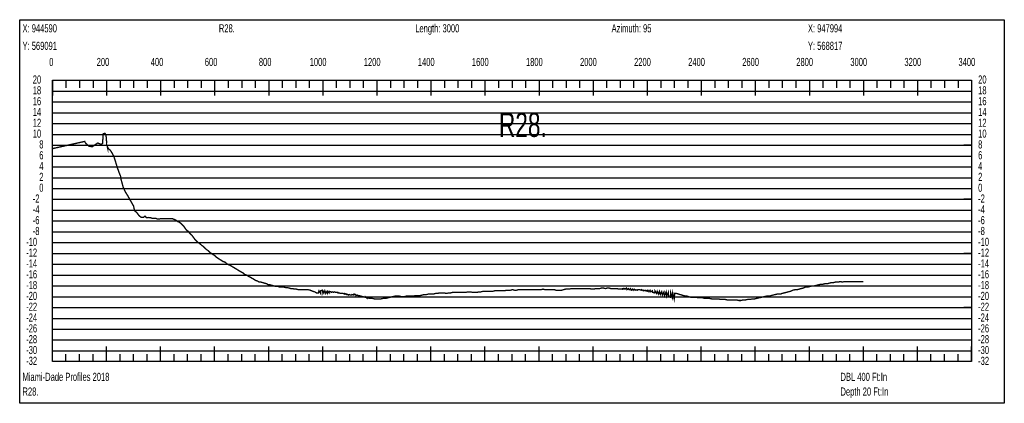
# Model space of a CAD drawing. Header units: inches. Extents: x 471865 to 538526, y 1054316 to 1102451.
# Tile 5 of 114: x 476681 to 480323, y 1058806 to 1060224. Entities that reach past the tile are written whole.
import ezdxf

# ---------------------------------------------------------------- set-up
doc = ezdxf.new("R2010")
doc.units = ezdxf.units.IN
doc.header["$MEASUREMENT"] = 0
for name, color, linetype in [('LABELS', 7, 'Continuous'), ('X_Gr1', 7, 'Continuous'), ('XSECTION', 7, 'Continuous')]:
    doc.layers.add(name, color=color, linetype=linetype)
doc.styles.get("Standard").update_dxf_attribs({"font": 'arial.ttf'})

msp = doc.modelspace()

# ---------------------------------------------------------------- linework, layer by layer
at = {"layer": 'X_Gr1', "color": 6, "linetype": 'Continuous', "lineweight": 18, "true_color": 0xff00ff, "transparency": 33554687, "const_width": 5}
msp.add_lwpolyline([(476802, 1059747), (476802, 1059747), (476920.9, 1059773.6), (476920.9, 1059773.2), (476925.4, 1059766.6), (476925.5, 1059766.9), (476937, 1059756.1), (476949.3, 1059754), (476958.9, 1059760.7), (476969.4, 1059767.7), (476983, 1059762.2), (476987.4, 1059766.6), (476989.9, 1059802.4), (476996, 1059803.3), (477000, 1059798.3), (477003.2, 1059761.5), (477005.7, 1059751.3), (477005.7, 1059753.8), (477009.6, 1059745.8), (477016.3, 1059740.8), (477023.6, 1059728.9), (477029.1, 1059718.7), (477035.6, 1059697.9), (477042.1, 1059676.3), (477049.3, 1059656.6), (477053.7, 1059646.1), (477055.8, 1059633.4), (477063.2, 1059606), (477070.9, 1059588.1), (477080.8, 1059572.5), (477090, 1059555.8), (477101.9, 1059535.2), (477105.7, 1059517.7), (477114.3, 1059510.1), (477123.2, 1059498.4), (477130.4, 1059493), (477138.3, 1059492.6), (477144.4, 1059497.5), (477150, 1059491.5), (477156, 1059492.5), (477164.8, 1059491.4), (477172.5, 1059488.9), (477182.7, 1059489.6), (477190.8, 1059486.8), (477201.1, 1059487.6), (477209.7, 1059487.6), (477213.9, 1059487.6), (477218.7, 1059487.6), (477223.3, 1059487.6), (477227.6, 1059487.6), (477231.9, 1059487.6), (477236.6, 1059487.6), (477241.9, 1059487.6), (477247, 1059487.6), (477251.7, 1059485.6), (477256.1, 1059483.6), (477260.5, 1059481.6), (477265.1, 1059477.6), (477270.1, 1059475.6), (477276, 1059471.6), (477282.2, 1059465.6), (477288.2, 1059459.6), (477293.5, 1059451.6), (477298.3, 1059445.6), (477303.7, 1059441.6), (477310.3, 1059433.6), (477317.1, 1059427.6), (477323.1, 1059419.6), (477328.8, 1059411.6), (477334.8, 1059405.6), (477341.1, 1059399.6), (477347.5, 1059395.6), (477353.9, 1059389.6), (477359.9, 1059385.6), (477365.9, 1059379.6), (477372.3, 1059373.6), (477378.5, 1059369.6), (477384.4, 1059363.6), (477390.1, 1059359.6), (477396.1, 1059355.6), (477402.3, 1059351.6), (477408.4, 1059345.6), (477414.6, 1059341.6), (477420.8, 1059337.6), (477427.1, 1059333.6), (477433.3, 1059329.6), (477440.1, 1059327.6), (477447.2, 1059321.6), (477453.6, 1059317.6), (477459.5, 1059315.6), (477465.8, 1059311.6), (477472.8, 1059307.6), (477479.6, 1059303.6), (477485.8, 1059299.6), (477492.2, 1059295.6), (477499.4, 1059291.6), (477506.7, 1059287.6), (477513.9, 1059281.6), (477520.1, 1059279.6), (477526.6, 1059275.6), (477533.7, 1059271.6), (477540.9, 1059267.6), (477547.7, 1059263.6), (477553.9, 1059259.6), (477560.4, 1059257.6), (477567.1, 1059253.6), (477573.5, 1059253.6), (477580.1, 1059251.6), (477587.1, 1059249.6), (477594.1, 1059247.6), (477600.8, 1059243.6), (477607, 1059243.6), (477613.7, 1059241.6), (477620.9, 1059239.6), (477628.3, 1059237.6), (477635.5, 1059237.6), (477642.4, 1059235.6), (477649.3, 1059235.6), (477656.5, 1059235.6), (477663.7, 1059233.6), (477670.7, 1059233.6), (477677.4, 1059231.6), (477684.3, 1059229.6), (477691.2, 1059229.6), (477697.9, 1059227.6), (477704.3, 1059227.6), (477711.3, 1059225.6), (477719.5, 1059225.6), (477727.2, 1059225.6), (477733.9, 1059225.6), (477740.2, 1059225.6), (477747.4, 1059225.6), (477756, 1059223.6), (477764.8, 1059219.6), (477772.3, 1059217.6), (477778.8, 1059213.6), (477785.7, 1059213.6), (477788, 1059221.6), (477794, 1059211.6), (477794.3, 1059221.6), (477800.6, 1059223.6), (477802.8, 1059211.6), (477807.2, 1059221.6), (477811.1, 1059211.6), (477813.8, 1059219.6), (477818.5, 1059211.6), (477820.2, 1059219.6), (477825.5, 1059213.6), (477826.5, 1059219.6), (477832.5, 1059217.6), (477833.3, 1059215.6), (477838.4, 1059217.6), (477841.5, 1059215.6), (477844.7, 1059217.6), (477849.9, 1059215.6), (477851.2, 1059215.6), (477857.9, 1059215.6), (477858.3, 1059213.6), (477864.1, 1059213.6), (477866.4, 1059211.6), (477870.3, 1059211.6), (477874.3, 1059211.6), (477876.6, 1059211.6), (477882.3, 1059209.6), (477883.2, 1059211.6), (477890, 1059207.6), (477890.7, 1059209.6), (477896.8, 1059205.6), (477899.4, 1059207.6), (477903.5, 1059205.6), (477908, 1059205.6), (477910.1, 1059207.6), (477916.5, 1059205.6), (477916.9, 1059209.6), (477923.8, 1059207.6), (477924.6, 1059203.6), (477930.7, 1059205.6), (477932.8, 1059203.6), (477937.8, 1059203.6), (477941.6, 1059201.6), (477944.7, 1059201.6), (477950.2, 1059199.6), (477951.7, 1059199.6), (477958.4, 1059197.6), (477959, 1059199.6), (477966.3, 1059193.6), (477966.6, 1059195.6), (477975.2, 1059193.6), (477984.1, 1059193.6), (477992.8, 1059191.6), (478001.1, 1059191.6), (478009.1, 1059191.6), (478017.5, 1059191.6), (478026.4, 1059193.6), (478035.4, 1059193.6), (478043.7, 1059195.6), (478051.5, 1059197.6), (478059.7, 1059199.6), (478068.6, 1059201.6), (478077.6, 1059201.6), (478086.3, 1059201.6), (478094.5, 1059199.6), (478102.4, 1059199.6), (478110.4, 1059201.6), (478118.8, 1059201.6), (478127.8, 1059201.6), (478136.5, 1059201.6), (478144.6, 1059203.6), (478152.7, 1059203.6), (478161, 1059203.6), (478169.6, 1059205.6), (478177.7, 1059207.6), (478185.6, 1059207.6), (478193.8, 1059209.6), (478202.5, 1059209.6), (478211.2, 1059209.6), (478219, 1059211.6), (478226.2, 1059211.6), (478234, 1059213.6), (478242.4, 1059213.6), (478251.4, 1059213.6), (478259.7, 1059211.6), (478267.5, 1059213.6), (478274.7, 1059213.6), (478282.2, 1059215.6), (478290.8, 1059215.6), (478299.6, 1059215.6), (478308, 1059215.6), (478315.7, 1059215.6), (478323.2, 1059215.6), (478331, 1059215.6), (478339.2, 1059217.6), (478347.8, 1059217.6), (478356.3, 1059215.6), (478364.4, 1059215.6), (478372.3, 1059215.6), (478379.9, 1059217.6), (478387.3, 1059217.6), (478395, 1059219.6), (478402.7, 1059219.6), (478410, 1059219.6), (478416.8, 1059219.6), (478423.8, 1059219.6), (478431.1, 1059219.6), (478438.4, 1059221.6), (478445.7, 1059221.6), (478452.9, 1059221.6), (478460, 1059221.6), (478467.2, 1059221.6), (478474.5, 1059221.6), (478481.7, 1059223.6), (478488.8, 1059223.6), (478496.2, 1059223.6), (478503.9, 1059225.6), (478511.5, 1059223.6), (478518.7, 1059223.6), (478525.3, 1059225.6), (478532.1, 1059225.6), (478539.6, 1059225.6), (478547.2, 1059225.6), (478554, 1059225.6), (478559.9, 1059225.6), (478566.4, 1059225.6), (478573.6, 1059225.6), (478581.2, 1059225.6), (478588.5, 1059225.6), (478595.5, 1059225.6), (478602.1, 1059225.6), (478609.2, 1059225.6), (478616.6, 1059227.6), (478624, 1059225.6), (478630.7, 1059225.6), (478637, 1059225.6), (478643.6, 1059225.6), (478650.6, 1059225.6), (478658, 1059225.6), (478665, 1059223.6), (478671.6, 1059223.6), (478678.4, 1059223.6), (478685.5, 1059223.6), (478692.8, 1059225.6), (478700, 1059227.6), (478706.8, 1059227.6), (478713.6, 1059227.6), (478720.8, 1059229.6), (478728.6, 1059229.6), (478736.3, 1059229.6), (478743.9, 1059229.6), (478751.4, 1059229.6), (478759.1, 1059229.6), (478767.2, 1059229.6), (478775, 1059229.6), (478782.3, 1059229.6), (478789.5, 1059229.6), (478797, 1059227.6), (478804.4, 1059227.6), (478811.6, 1059229.6), (478818.8, 1059229.6), (478826.2, 1059229.6), (478833.2, 1059231.6), (478840.2, 1059231.6), (478847.3, 1059229.6), (478854.2, 1059231.6), (478860.9, 1059231.6), (478867.7, 1059229.6), (478874.9, 1059229.6), (478882.4, 1059229.6), (478889.9, 1059229.6), (478897.5, 1059227.6), (478905, 1059227.6), (478912.3, 1059229.6), (478912.5, 1059227.6), (478918.7, 1059229.6), (478920, 1059227.6), (478925.3, 1059231.6), (478927.5, 1059225.6), (478932.6, 1059229.6), (478935.3, 1059225.6), (478940.2, 1059229.6), (478942.9, 1059223.6), (478947.3, 1059227.6), (478950.2, 1059223.6), (478953.9, 1059227.6), (478957.5, 1059223.6), (478960.5, 1059225.6), (478965.3, 1059223.6), (478967.3, 1059225.6), (478973.3, 1059225.6), (478974.3, 1059225.6), (478981.2, 1059223.6), (478981.4, 1059225.6), (478988.1, 1059221.6), (478989.4, 1059223.6), (478995.2, 1059221.6), (478997, 1059223.6), (479002.2, 1059219.6), (479004.6, 1059223.6), (479008.8, 1059217.6), (479012.7, 1059223.6), (479015.5, 1059217.6), (479021.5, 1059221.6), (479022.5, 1059215.6), (479029.9, 1059213.6), (479030.7, 1059221.6), (479037.3, 1059211.6), (479039.4, 1059219.6), (479044.1, 1059209.6), (479047.6, 1059219.6), (479050.9, 1059207.6), (479055.9, 1059217.6), (479058.3, 1059205.6), (479064.1, 1059217.6), (479066.1, 1059203.6), (479072.3, 1059217.6), (479073.9, 1059201.6), (479080.4, 1059215.6), (479081.3, 1059199.6), (479088.2, 1059197.6), (479088.6, 1059215.6), (479094.9, 1059195.6), (479096.6, 1059213.6), (479102, 1059191.6), (479103.9, 1059211.6), (479110.7, 1059211.6), (479117.3, 1059209.6), (479123.9, 1059207.6), (479130.7, 1059205.6), (479137.3, 1059203.6), (479143.7, 1059201.6), (479149.7, 1059201.6), (479156.2, 1059199.6), (479163.1, 1059197.6), (479169.9, 1059197.6), (479176.4, 1059197.6), (479183.2, 1059197.6), (479190.7, 1059195.6), (479198.7, 1059195.6), (479206.7, 1059195.6), (479214.4, 1059193.6), (479222.5, 1059193.6), (479231.4, 1059193.6), (479240.7, 1059191.6), (479249.1, 1059191.6), (479256.7, 1059191.6), (479264.6, 1059191.6), (479273.5, 1059189.6), (479282.5, 1059189.6), (479290.7, 1059189.6), (479298.5, 1059187.6), (479306.4, 1059187.6), (479315.1, 1059187.6), (479324, 1059187.6), (479332.8, 1059187.6), (479341.1, 1059185.6), (479348.7, 1059185.6), (479356.5, 1059187.6), (479364.9, 1059187.6), (479373.8, 1059189.6), (479383.1, 1059189.6), (479392, 1059191.6), (479400.1, 1059191.6), (479407.8, 1059193.6), (479416, 1059195.6), (479424.9, 1059197.6), (479434.1, 1059199.6), (479442.9, 1059201.6), (479455.2, 1059201.6), (479459.2, 1059203.6), (479467.4, 1059205.6), (479475.6, 1059207.6), (479484.1, 1059209.6), (479496.8, 1059209.6), (479501, 1059211.6), (479508.9, 1059213.6), (479516.6, 1059215.6), (479524.1, 1059217.6), (479532.1, 1059219.6), (479540.6, 1059223.6), (479549.2, 1059225.6), (479557.1, 1059225.6), (479564.4, 1059227.6), (479571.6, 1059229.6), (479579.6, 1059231.6), (479588.5, 1059235.6), (479597.3, 1059235.6), (479605.3, 1059237.6), (479612.4, 1059239.6), (479619.8, 1059239.6), (479627.9, 1059241.6), (479636.2, 1059243.6), (479644.1, 1059245.6), (479651.9, 1059245.6), (479660, 1059247.6), (479668.1, 1059247.6), (479675.7, 1059249.6), (479683.3, 1059251.6), (479690.9, 1059251.6), (479698.5, 1059253.6), (479706, 1059253.6), (479718.7, 1059255.6), (479723.2, 1059253.6), (479731.9, 1059255.6), (479739.8, 1059255.6), (479747.6, 1059255.6), (479756.1, 1059255.6), (479765.6, 1059255.6), (479774.6, 1059255.6), (479782.5, 1059255.6), (479790.3, 1059255.6), (479802, 1059255.6)], dxfattribs=at)
at = {"layer": 'XSECTION', "color": 18, "linetype": 'Continuous', "true_color": 0x000000}
for points in [[(476680.8, 1060223.6), (480323.2, 1060223.6), (480323.2, 1058805.6), (476680.8, 1058805.6), (476680.8, 1060223.6)], [(476802, 1059999.6), (480202, 1059999.6), (480202, 1058959.6), (476802, 1058959.6), (476802, 1059999.6)], [(476802, 1059999.6), (476802, 1059943.2)], [(476802, 1059999.6), (476802, 1059943.2)], [(476802, 1059999.6), (476802, 1059971.6)], [(476802, 1059999.6), (476802, 1059971.6)], [(476852, 1059999.6), (476852, 1059971.6)], [(476902, 1059999.6), (476902, 1059971.6)], [(476952, 1059999.6), (476952, 1059971.6)], [(477002, 1059999.6), (477002, 1059943.2)], [(477002, 1059999.6), (477002, 1059971.6)], [(477052, 1059999.6), (477052, 1059971.6)], [(477102, 1059999.6), (477102, 1059971.6)], [(477152, 1059999.6), (477152, 1059971.6)], [(477202, 1059999.6), (477202, 1059943.2)], [(477202, 1059999.6), (477202, 1059971.6)], [(477252, 1059999.6), (477252, 1059971.6)], [(477302, 1059999.6), (477302, 1059971.6)], [(477352, 1059999.6), (477352, 1059971.6)], [(477402, 1059999.6), (477402, 1059943.2)], [(477402, 1059999.6), (477402, 1059971.6)], [(477452, 1059999.6), (477452, 1059971.6)], [(477502, 1059999.6), (477502, 1059971.6)], [(477552, 1059999.6), (477552, 1059971.6)], [(477602, 1059999.6), (477602, 1059943.2)], [(477602, 1059999.6), (477602, 1059971.6)], [(477652, 1059999.6), (477652, 1059971.6)], [(477702, 1059999.6), (477702, 1059971.6)], [(477752, 1059999.6), (477752, 1059971.6)], [(477802, 1059999.6), (477802, 1059943.2)], [(477802, 1059999.6), (477802, 1059971.6)], [(477852, 1059999.6), (477852, 1059971.6)], [(477902, 1059999.6), (477902, 1059971.6)], [(477952, 1059999.6), (477952, 1059971.6)], [(478002, 1059999.6), (478002, 1059943.2)], [(478002, 1059999.6), (478002, 1059971.6)], [(478052, 1059999.6), (478052, 1059971.6)], [(478102, 1059999.6), (478102, 1059971.6)], [(478152, 1059999.6), (478152, 1059971.6)], [(478202, 1059999.6), (478202, 1059943.2)], [(478202, 1059999.6), (478202, 1059971.6)], [(478252, 1059999.6), (478252, 1059971.6)], [(478302, 1059999.6), (478302, 1059971.6)], [(478352, 1059999.6), (478352, 1059971.6)], [(478402, 1059999.6), (478402, 1059943.2)], [(478402, 1059999.6), (478402, 1059971.6)], [(478452, 1059999.6), (478452, 1059971.6)], [(478502, 1059999.6), (478502, 1059971.6)], [(478552, 1059999.6), (478552, 1059971.6)], [(478602, 1059999.6), (478602, 1059943.2)], [(478602, 1059999.6), (478602, 1059971.6)], [(478652, 1059999.6), (478652, 1059971.6)], [(478702, 1059999.6), (478702, 1059971.6)], [(478752, 1059999.6), (478752, 1059971.6)], [(478802, 1059999.6), (478802, 1059943.2)], [(478802, 1059999.6), (478802, 1059971.6)], [(478852, 1059999.6), (478852, 1059971.6)], [(478902, 1059999.6), (478902, 1059971.6)], [(478952, 1059999.6), (478952, 1059971.6)], [(479002, 1059999.6), (479002, 1059943.2)], [(479002, 1059999.6), (479002, 1059971.6)], [(479052, 1059999.6), (479052, 1059971.6)], [(479102, 1059999.6), (479102, 1059971.6)], [(479152, 1059999.6), (479152, 1059971.6)], [(479202, 1059999.6), (479202, 1059943.2)], [(479202, 1059999.6), (479202, 1059971.6)], [(479252, 1059999.6), (479252, 1059971.6)], [(479302, 1059999.6), (479302, 1059971.6)], [(479352, 1059999.6), (479352, 1059971.6)], [(479402, 1059999.6), (479402, 1059943.2)], [(479402, 1059999.6), (479402, 1059971.6)], [(479452, 1059999.6), (479452, 1059971.6)], [(479502, 1059999.6), (479502, 1059971.6)], [(479552, 1059999.6), (479552, 1059971.6)], [(479602, 1059999.6), (479602, 1059943.2)], [(479602, 1059999.6), (479602, 1059971.6)], [(479652, 1059999.6), (479652, 1059971.6)], [(479702, 1059999.6), (479702, 1059971.6)], [(479752, 1059999.6), (479752, 1059971.6)], [(479802, 1059999.6), (479802, 1059943.2)], [(479802, 1059999.6), (479802, 1059971.6)], [(479852, 1059999.6), (479852, 1059971.6)], [(479902, 1059999.6), (479902, 1059971.6)], [(479952, 1059999.6), (479952, 1059971.6)], [(480002, 1059999.6), (480002, 1059943.2)], [(480002, 1059999.6), (480002, 1059971.6)], [(480052, 1059999.6), (480052, 1059971.6)], [(480102, 1059999.6), (480102, 1059971.6)], [(480152, 1059999.6), (480152, 1059971.6)], [(480202, 1059999.6), (480202, 1059943.2)], [(480202, 1059999.6), (480202, 1059971.6)], [(476802, 1059759.6), (476830, 1059759.6)], [(480202, 1059759.6), (480174, 1059759.6)], [(476802, 1059559.6), (476830, 1059559.6)], [(480202, 1059559.6), (480174, 1059559.6)], [(476802, 1059359.6), (476830, 1059359.6)], [(480202, 1059359.6), (480174, 1059359.6)], [(476802, 1059159.6), (476830, 1059159.6)], [(480202, 1059159.6), (480174, 1059159.6)], [(476802, 1058959.6), (476802, 1059016)], [(476802, 1058959.6), (476802, 1059016)], [(477002, 1058959.6), (477002, 1059016)], [(477202, 1058959.6), (477202, 1059016)], [(477402, 1058959.6), (477402, 1059016)], [(477602, 1058959.6), (477602, 1059016)], [(477802, 1058959.6), (477802, 1059016)], [(478002, 1058959.6), (478002, 1059016)], [(478202, 1058959.6), (478202, 1059016)], [(478402, 1058959.6), (478402, 1059016)], [(478602, 1058959.6), (478602, 1059016)], [(478802, 1058959.6), (478802, 1059016)], [(479002, 1058959.6), (479002, 1059016)], [(479202, 1058959.6), (479202, 1059016)], [(479402, 1058959.6), (479402, 1059016)], [(479602, 1058959.6), (479602, 1059016)], [(479802, 1058959.6), (479802, 1059016)], [(480002, 1058959.6), (480002, 1059016)], [(480202, 1058959.6), (480202, 1059016)], [(476802, 1058959.6), (476802, 1058987.6)], [(476802, 1058959.6), (476802, 1058987.6)], [(476852, 1058959.6), (476852, 1058987.6)], [(476902, 1058959.6), (476902, 1058987.6)], [(476952, 1058959.6), (476952, 1058987.6)], [(477002, 1058959.6), (477002, 1058987.6)], [(477052, 1058959.6), (477052, 1058987.6)], [(477102, 1058959.6), (477102, 1058987.6)], [(477152, 1058959.6), (477152, 1058987.6)], [(477202, 1058959.6), (477202, 1058987.6)], [(477252, 1058959.6), (477252, 1058987.6)], [(477302, 1058959.6), (477302, 1058987.6)], [(477352, 1058959.6), (477352, 1058987.6)], [(477402, 1058959.6), (477402, 1058987.6)], [(477452, 1058959.6), (477452, 1058987.6)], [(477502, 1058959.6), (477502, 1058987.6)], [(477552, 1058959.6), (477552, 1058987.6)], [(477602, 1058959.6), (477602, 1058987.6)], [(477652, 1058959.6), (477652, 1058987.6)], [(477702, 1058959.6), (477702, 1058987.6)], [(477752, 1058959.6), (477752, 1058987.6)], [(477802, 1058959.6), (477802, 1058987.6)], [(477852, 1058959.6), (477852, 1058987.6)], [(477902, 1058959.6), (477902, 1058987.6)], [(477952, 1058959.6), (477952, 1058987.6)], [(478002, 1058959.6), (478002, 1058987.6)], [(478052, 1058959.6), (478052, 1058987.6)], [(478102, 1058959.6), (478102, 1058987.6)], [(478152, 1058959.6), (478152, 1058987.6)], [(478202, 1058959.6), (478202, 1058987.6)], [(478252, 1058959.6), (478252, 1058987.6)], [(478302, 1058959.6), (478302, 1058987.6)], [(478352, 1058959.6), (478352, 1058987.6)], [(478402, 1058959.6), (478402, 1058987.6)], [(478452, 1058959.6), (478452, 1058987.6)], [(478502, 1058959.6), (478502, 1058987.6)], [(478552, 1058959.6), (478552, 1058987.6)], [(478602, 1058959.6), (478602, 1058987.6)], [(478652, 1058959.6), (478652, 1058987.6)], [(478702, 1058959.6), (478702, 1058987.6)], [(478752, 1058959.6), (478752, 1058987.6)], [(478802, 1058959.6), (478802, 1058987.6)], [(478852, 1058959.6), (478852, 1058987.6)], [(478902, 1058959.6), (478902, 1058987.6)], [(478952, 1058959.6), (478952, 1058987.6)], [(479002, 1058959.6), (479002, 1058987.6)], [(479052, 1058959.6), (479052, 1058987.6)], [(479102, 1058959.6), (479102, 1058987.6)], [(479152, 1058959.6), (479152, 1058987.6)], [(479202, 1058959.6), (479202, 1058987.6)], [(479252, 1058959.6), (479252, 1058987.6)], [(479302, 1058959.6), (479302, 1058987.6)], [(479352, 1058959.6), (479352, 1058987.6)], [(479402, 1058959.6), (479402, 1058987.6)], [(479452, 1058959.6), (479452, 1058987.6)], [(479502, 1058959.6), (479502, 1058987.6)], [(479552, 1058959.6), (479552, 1058987.6)], [(479602, 1058959.6), (479602, 1058987.6)], [(479652, 1058959.6), (479652, 1058987.6)], [(479702, 1058959.6), (479702, 1058987.6)], [(479752, 1058959.6), (479752, 1058987.6)], [(479802, 1058959.6), (479802, 1058987.6)], [(479852, 1058959.6), (479852, 1058987.6)], [(479902, 1058959.6), (479902, 1058987.6)], [(479952, 1058959.6), (479952, 1058987.6)], [(480002, 1058959.6), (480002, 1058987.6)], [(480052, 1058959.6), (480052, 1058987.6)], [(480102, 1058959.6), (480102, 1058987.6)], [(480152, 1058959.6), (480152, 1058987.6)], [(480202, 1058959.6), (480202, 1058987.6)]]:
    msp.add_lwpolyline(points, dxfattribs=at)
at = {"layer": 'XSECTION', "color": 18, "true_color": 0x000000}
for points in [[(476802, 1059959.6), (480202, 1059959.6)], [(476802, 1059919.6), (480202, 1059919.6)], [(476802, 1059879.6), (480202, 1059879.6)], [(476802, 1059839.6), (480202, 1059839.6)], [(476802, 1059799.6), (480202, 1059799.6)], [(476802, 1059759.6), (480202, 1059759.6)], [(476802, 1059719.6), (480202, 1059719.6)], [(476802, 1059679.6), (480202, 1059679.6)], [(476802, 1059639.6), (480202, 1059639.6)], [(476802, 1059599.6), (480202, 1059599.6)], [(476802, 1059559.6), (480202, 1059559.6)], [(476802, 1059519.6), (480202, 1059519.6)], [(476802, 1059479.6), (480202, 1059479.6)], [(476802, 1059439.6), (480202, 1059439.6)], [(476802, 1059399.6), (480202, 1059399.6)], [(476802, 1059359.6), (480202, 1059359.6)], [(476802, 1059319.6), (480202, 1059319.6)], [(476802, 1059279.6), (480202, 1059279.6)], [(476802, 1059239.6), (480202, 1059239.6)], [(476802, 1059199.6), (480202, 1059199.6)], [(476802, 1059159.6), (480202, 1059159.6)], [(476802, 1059119.6), (480202, 1059119.6)], [(476802, 1059079.6), (480202, 1059079.6)], [(476802, 1059039.6), (480202, 1059039.6)], [(476802, 1058999.6), (480202, 1058999.6)]]:
    msp.add_lwpolyline(points, dxfattribs=at)

# ---------------------------------------------------------------- texts
at = {"layer": 'LABELS', "color": 18, "true_color": 0x000000, "width": 0.666667}
for s, height, p in [('X: 944590', 30, (476691.2, 1060176.8)), ('R28.', 30, (477417.6, 1060176.8)), ('Length: 3000', 30, (478144, 1060176.8)), ('Azimuth: 95', 30, (478870.4, 1060176.8)), ('X: 947994', 30, (479596.8, 1060176.8)), ('Y: 569091', 30, (476691.2, 1060112)), ('Y: 568817', 30, (479596.8, 1060112)), ('0', 30, (476790, 1060052.4)), ('0', 30, (476790, 1060052.4)), ('200', 30, (476965.6, 1060052.4)), ('400', 30, (477165.6, 1060052.4)), ('600', 30, (477365.6, 1060052.4)), ('800', 30, (477565.6, 1060052.4)), ('1000', 30, (477753.6, 1060052.4)), ('1200', 30, (477953.6, 1060052.4)), ('1400', 30, (478153.6, 1060052.4)), ('1600', 30, (478353.6, 1060052.4)), ('1800', 30, (478553.6, 1060052.4)), ('2000', 30, (478753.6, 1060052.4)), ('2200', 30, (478953.6, 1060052.4)), ('2400', 30, (479153.6, 1060052.4)), ('2600', 30, (479353.6, 1060052.4)), ('2800', 30, (479553.6, 1060052.4)), ('3000', 30, (479753.6, 1060052.4)), ('3200', 30, (479953.6, 1060052.4)), ('3400', 30, (480153.6, 1060052.4)), ('20', 30, (476729.2, 1059987.6)), ('20', 30, (480226.4, 1059987.6)), ('18', 30, (476729.2, 1059947.6)), ('18', 30, (480226.4, 1059947.6)), ('16', 30, (476729.2, 1059907.6)), ('16', 30, (480226.4, 1059907.6)), ('14', 30, (476729.2, 1059867.6)), ('R28.', 90, (478453.6, 1059790.4)), ('14', 30, (480226.4, 1059867.6)), ('12', 30, (476729.2, 1059827.6)), ('12', 30, (480226.4, 1059827.6)), ('10', 30, (476729.2, 1059787.6)), ('10', 30, (480226.4, 1059787.6)), ('8', 30, (476753.2, 1059747.6)), ('8', 30, (480226.4, 1059747.6)), ('6', 30, (476753.2, 1059707.6)), ('6', 30, (480226.4, 1059707.6)), ('4', 30, (476753.2, 1059667.6)), ('4', 30, (480226.4, 1059667.6)), ('2', 30, (476753.2, 1059627.6)), ('2', 30, (480226.4, 1059627.6)), ('0', 30, (476753.2, 1059587.6)), ('0', 30, (480226.4, 1059587.6)), ('-2', 30, (476729.2, 1059547.6)), ('-2', 30, (480226.4, 1059547.6)), ('-4', 30, (476729.2, 1059507.6)), ('-4', 30, (480226.4, 1059507.6)), ('-6', 30, (476729.2, 1059467.6)), ('-6', 30, (480226.4, 1059467.6)), ('-8', 30, (476729.2, 1059427.6)), ('-8', 30, (480226.4, 1059427.6)), ('-10', 30, (476704.8, 1059387.6)), ('-10', 30, (480226.4, 1059387.6)), ('-12', 30, (476704.8, 1059347.6)), ('-12', 30, (480226.4, 1059347.6)), ('-14', 30, (476704.8, 1059307.6)), ('-14', 30, (480226.4, 1059307.6)), ('-16', 30, (476704.8, 1059267.6)), ('-16', 30, (480226.4, 1059267.6)), ('-18', 30, (476704.8, 1059227.6)), ('-18', 30, (480226.4, 1059227.6)), ('-20', 30, (476704.8, 1059187.6)), ('-20', 30, (480226.4, 1059187.6)), ('-22', 30, (476704.8, 1059147.6)), ('-22', 30, (480226.4, 1059147.6)), ('-24', 30, (476704.8, 1059107.6)), ('-24', 30, (480226.4, 1059107.6)), ('-26', 30, (476704.8, 1059067.6)), ('-26', 30, (480226.4, 1059067.6)), ('-28', 30, (476704.8, 1059027.6)), ('-28', 30, (480226.4, 1059027.6)), ('-30', 30, (476704.8, 1058987.6)), ('-30', 30, (480226.4, 1058987.6)), ('-32', 30, (476704.8, 1058947.6)), ('-32', 30, (480226.4, 1058947.6)), ('Miami-Dade Profiles 2018', 30, (476691.2, 1058888.4)), ('DBL 400 Ft:In', 30, (479717.2, 1058888.4)), ('R28.', 30, (476691.2, 1058834)), ('Depth 20 Ft:In', 30, (479717.2, 1058834))]:
    msp.add_text(s, height=height, dxfattribs=at).set_placement(p)

doc.saveas('drawing.dxf')
